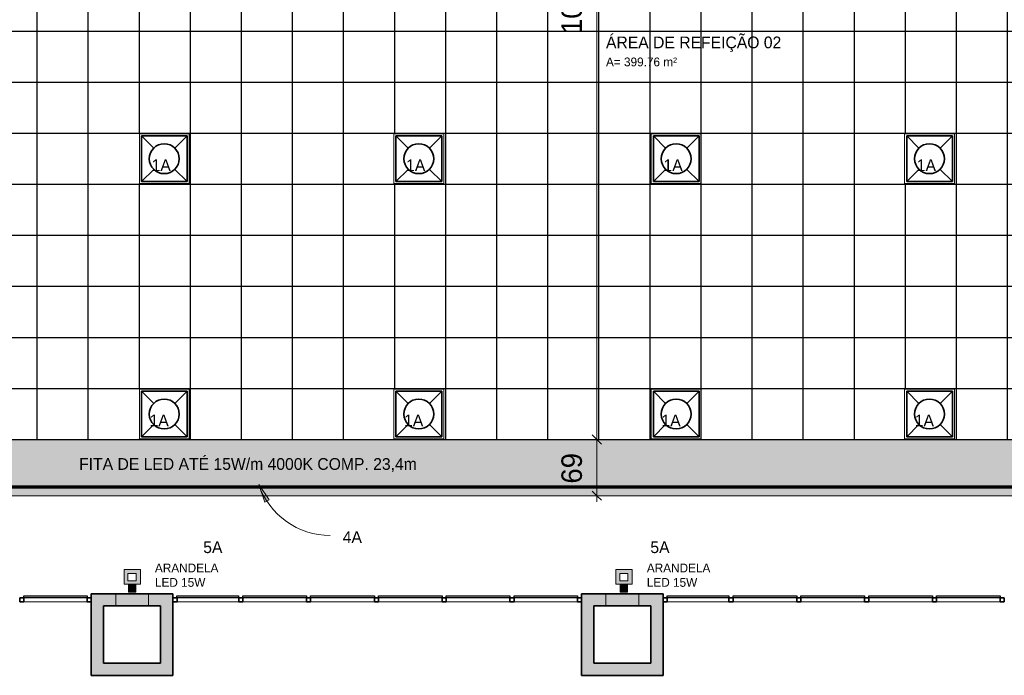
# Model space of a CAD drawing. Header units: metres. Extents: x -31 to 96, y -24 to 31.
# Tile 125 of 155: x 3.55 to 15.6, y -13.51 to -5.49. Entities that reach past the tile are written whole.
import ezdxf

# ---------------------------------------------------------------- set-up
doc = ezdxf.new("R2010")
doc.units = ezdxf.units.M
for name, color, linetype, lineweight in [('A-ANNO-DIMS', 211, 'Continuous', 9), ('A-ANNO-DIMS-75', 211, 'Continuous', 9), ('A-AREA-IDEN', 2, 'Continuous', 9), ('A-CLNG', 13, 'Continuous', 18), ('A-CLNG-PATT', 13, 'Continuous', 18), ('A-DETL', 90, 'Continuous', 18), ('A-DETL-GENF', 92, 'Continuous', 18), ('A-DETL-WIDE', 214, 'Continuous', 70), ('A-GLAZ-CURT', 52, 'Continuous', 18), ('A-GLAZ-CWMG', 51, 'Continuous', 18), ('A-WALL', 113, 'Continuous', 18), ('A-WALL-PATT', 111, 'Continuous', 35), ('E-LITE-EQPM', 33, 'Continuous', 18), ('G-ANNO-TEXT', 231, 'Continuous', 9)]:
    doc.layers.add(name, color=color, linetype=linetype, lineweight=lineweight)
doc.styles.add('Century Gothic', font='GOTHIC.TTF', dxfattribs={"height": 0.143711})
doc.styles.add('Century Gothic_1', font='GOTHIC.TTF', dxfattribs={"height": 0.251495})
doc.styles.add('Century Gothic_3', font='GOTHIC.TTF', dxfattribs={"height": 0.107783})
doc.styles.add('Century Gothic_B', font='txt', dxfattribs={"height": 0.143612})
doc.dimstyles.new('_Cotas_detalhamento_3_5_mm', dxfattribs={"dimscale": 0.3048, "dimtxt": 0.2625, "dimasz": 0.369094, "dimexe": 0.246063, "dimexo": 0.738189, "dimgap": 0.369094, "dimtad": 1, "dimdec": 0, "dimlfac": 100, "dimzin": 0, "dimdsep": 46, "dimtxsty": 'Century Gothic_1', "dimblk1": 'OBLIQUE', "dimblk2": 'OBLIQUE', "dimsah": 1, "dimcen": 0.09, "dimdle": 0.246063, "dimazin": 0, "dimtfac": 1, "dimtdec": 4, "dimtix": 1, "dimtmove": 0, "dimatfit": 3, "dimfxl": 1, "dimtvp": 1, "dimtolj": 1, "dimtzin": 0, "dimarcsym": 2})

# ---------------------------------------------------------------- blocks, each defined once
blk = doc.blocks.new('Montante retangular - 50 x 150 mm-165979-PLANTA DE TETO - LUMINOTÉCNICO')
at = {"layer": 'A-GLAZ-CWMG', "lineweight": 35}
for p, q in [((0, 0.025), (-0.05, 0.025)), ((-0.05, 0.025), (-0.05, -0.025)), ((0, -0.025), (0, 0.025)), ((-0.05, -0.025), (0, -0.025))]:
    blk.add_line(p, q, dxfattribs=at)
blk = doc.blocks.new('Montante retangular - 50 x 150 mm-165977-PLANTA DE TETO - LUMINOTÉCNICO')
at = {"layer": 'A-GLAZ-CWMG', "lineweight": 35}
for p, q in [((0.025, 0.025), (-0.025, 0.025)), ((-0.025, 0.025), (-0.025, -0.025)), ((0.025, -0.025), (0.025, 0.025)), ((-0.025, -0.025), (0.025, -0.025))]:
    blk.add_line(p, q, dxfattribs=at)
blk = doc.blocks.new('Montante retangular - 50 x 150 mm-165959-PLANTA DE TETO - LUMINOTÉCNICO')
at = {"layer": 'A-GLAZ-CWMG'}
blk.add_line((3.598, -12.615), (4.373, -12.615), dxfattribs=at)
blk = doc.blocks.new('Painel do sistema - Envidraçado-165820-PLANTA DE TETO - LUMINOTÉCNICO')
at = {"layer": 'A-GLAZ-CURT', "lineweight": 25}
for p, q in [((-0.3775, 0.0245), (-0.3775, 0.0495)), ((-0.3775, 0.0495), (0.3775, 0.0495)), ((0.3775, 0.0245), (-0.3775, 0.0245)), ((0.3775, 0.0495), (0.3775, 0.0245))]:
    blk.add_line(p, q, dxfattribs=at)
blk = doc.blocks.new('Painel do sistema - Envidraçado-165823-PLANTA DE TETO - LUMINOTÉCNICO')
at = {"layer": 'A-GLAZ-CURT', "lineweight": 25}
for p, q in [((-0.39, 0.0245), (-0.39, 0.0495)), ((-0.39, 0.0495), (0.39, 0.0495)), ((0.39, 0.0245), (-0.39, 0.0245)), ((0.39, 0.0495), (0.39, 0.0245))]:
    blk.add_line(p, q, dxfattribs=at)
blk = doc.blocks.new('Painel do sistema - Envidraçado-165824-PLANTA DE TETO - LUMINOTÉCNICO')
at = {"layer": 'A-GLAZ-CURT', "lineweight": 25}
for p, q in [((-0.3875, 0.0245), (-0.3875, 0.0495)), ((-0.3875, 0.0495), (0.3875, 0.0495)), ((0.3875, 0.0245), (-0.3875, 0.0245)), ((0.3875, 0.0495), (0.3875, 0.0245))]:
    blk.add_line(p, q, dxfattribs=at)
blk = doc.blocks.new('Montante retangular - 50 x 150 mm-165978-PLANTA DE TETO - LUMINOTÉCNICO')
at = {"layer": 'A-GLAZ-CWMG', "lineweight": 35}
for p, q in [((-0.05, 0.025), (0, 0.025)), ((-0.05, -0.025), (-0.05, 0.025)), ((0, 0.025), (0, -0.025)), ((0, -0.025), (-0.05, -0.025))]:
    blk.add_line(p, q, dxfattribs=at)
blk = doc.blocks.new('Montante retangular - 50 x 150 mm-165960-PLANTA DE TETO - LUMINOTÉCNICO')
at = {"layer": 'A-GLAZ-CWMG'}
blk.add_line((-0.527, -12.615), (0.228, -12.615), dxfattribs=at)
blk = doc.blocks.new('Montante retangular - 50 x 150 mm-165958-PLANTA DE TETO - LUMINOTÉCNICO')
at = {"layer": 'A-GLAZ-CWMG'}
blk.add_line((1.108, -12.615), (1.888, -12.615), dxfattribs=at)
blk = doc.blocks.new('Luminária comercial - Parabólica quadrada - 0600x0600 mm_2 Lâmpadas_ - 120V-1152860-PLANTA DE TETO - LUMINOTÉCNICO')
at = {"layer": 'E-LITE-EQPM', "color": 94, "lineweight": 35}
for p, q in [((-0.298, 0.339), (-0.298, -0.22)), ((0.261, 0.339), (-0.298, 0.339)), ((-0.298, 0.339), (-0.148, 0.189)), ((0.261, 0.339), (-0.298, 0.339)), ((-0.298, 0.339), (-0.298, -0.22)), ((0.111, 0.189), (0.261, 0.339)), ((0.261, -0.22), (0.261, 0.339)), ((0.261, -0.22), (0.261, 0.339)), ((-0.148, -0.07), (-0.298, -0.22)), ((0.261, -0.22), (0.111, -0.07)), ((-0.298, -0.22), (0.261, -0.22)), ((-0.298, -0.22), (0.261, -0.22))]:
    blk.add_line(p, q, dxfattribs=at)
for start, end in [(0, 180), (180, 0)]:
    blk.add_arc((-0.019, 0.059), 0.183, start, end, dxfattribs=at)
blk = doc.blocks.new('Luminária comercial - Parabólica quadrada - 0600x0600 mm_2 Lâmpadas_ - 120V-819818-PLANTA DE TETO - LUMINOTÉCNICO')
at = {"layer": 'E-LITE-EQPM', "color": 94, "lineweight": 35}
for p, q in [((-0.298, -0.339), (-0.298, 0.22)), ((-0.298, 0.22), (0.261, 0.22)), ((-0.148, 0.07), (-0.298, 0.22)), ((-0.298, -0.339), (-0.298, 0.22)), ((-0.298, 0.22), (0.261, 0.22)), ((0.261, 0.22), (0.111, 0.07)), ((0.261, 0.22), (0.261, -0.339)), ((0.261, 0.22), (0.261, -0.339)), ((-0.298, -0.339), (-0.148, -0.189)), ((0.111, -0.189), (0.261, -0.339)), ((0.261, -0.339), (-0.298, -0.339)), ((0.261, -0.339), (-0.298, -0.339))]:
    blk.add_line(p, q, dxfattribs=at)
for start, end in [(360, 180), (180, 360)]:
    blk.add_arc((-0.019, -0.059), 0.183, start, end, dxfattribs=at)
blk = doc.blocks.new('DIMBLOCK1-PLANTA DE TETO - LUMINOTÉCNICO')
at = {"layer": 'A-ANNO-DIMS-75', "lineweight": 18}
for p, q in [((10.611, -10.627), (10.555, -10.571)), ((10.611, -10.627), (10.668, -10.683)), ((10.611, -11.315), (10.555, -11.258)), ((10.611, -11.315), (10.668, -11.371))]:
    blk.add_line(p, q, dxfattribs=at)
at = {"layer": 'A-ANNO-DIMS-75'}
for p, q in [((10.757, -10.627), (10.536, -10.627)), ((10.611, -11.39), (10.611, -10.627)), ((10.611, -10.627), (10.757, -10.627)), ((10.757, -11.315), (10.536, -11.315)), ((10.611, -11.315), (10.757, -11.315))]:
    blk.add_line(p, q, dxfattribs=at)
at = {"layer": 'A-ANNO-DIMS-75', "color": 0, "insert": (10.177, -11.167), "char_height": 0.2515, "width": 0.47, "attachment_point": 1, "rotation": 90, "line_spacing_factor": 0.984117, "style": 'Century Gothic_1'}
blk.add_mtext('69', dxfattribs=at)
blk = doc.blocks.new('_Oblique')
at = {"color": 0, "linetype": 'ByBlock', "lineweight": -2}
blk.add_line((-0.5, -0.5), (0.5, 0.5), dxfattribs=at)
blk = doc.blocks.new('DIMBLOCK2-PLANTA DE TETO - LUMINOTÉCNICO')
at = {"layer": 'A-ANNO-DIMS-75', "lineweight": 18}
for p, q in [((10.611, 0.085), (10.555, 0.142)), ((10.611, 0.085), (10.668, 0.029)), ((10.611, -10.627), (10.555, -10.571)), ((10.611, -10.627), (10.668, -10.683))]:
    blk.add_line(p, q, dxfattribs=at)
at = {"layer": 'A-ANNO-DIMS-75'}
for p, q in [((10.757, 0.085), (10.536, 0.085)), ((10.611, -10.627), (10.611, 0.085)), ((10.611, 0.085), (10.757, 0.085)), ((10.757, -10.627), (10.536, -10.627)), ((10.611, -10.627), (10.757, -10.627))]:
    blk.add_line(p, q, dxfattribs=at)
at = {"layer": 'A-ANNO-DIMS-75', "color": 0, "insert": (10.177, -5.662), "char_height": 0.2515, "width": 0.94, "attachment_point": 1, "rotation": 90, "line_spacing_factor": 0.984117, "style": 'Century Gothic_1'}
blk.add_mtext('1071', dxfattribs=at)

msp = doc.modelspace()

# ---------------------------------------------------------------- hatches: boundary and pattern name
at = {"layer": 'A-CLNG-PATT'}
h = msp.add_hatch(color=256, dxfattribs=at)
h.paths.add_polyline_path([(-6.64, -12.475), (-3.337, -12.475), (-3.337, -9.515), (-8.797, -9.515), (-8.797, -12.475)], flags=0)
h.paths.add_polyline_path([(-8.563, -12.249), (-8.563, -9.749), (-3.563, -9.749), (-3.563, -12.249), (-6.64, -12.249)], flags=0)
h.paths.add_polyline_path([(3.895, -11.315), (22.713, -11.315), (22.713, 0.085), (-1.743, 0.085), (-2.875, 1.126), (-3.661, 0.272), (-3.661, -2.008), (-4.916, -3.394), (-6.472, -1.984), (-9.883, -5.751), (-9.883, -9.315), (-8.797, -9.315), (-8.797, -9.365), (-3.187, -9.365), (-3.187, -11.315), (0.383, -11.315)], flags=0)
h.paths.add_polyline_path([(3.895, -10.627), (-2.487, -10.627), (-2.487, -8.765), (-6.863, -8.765), (-6.863, -3.748), (-2.484, -3.748), (-2.484, -0.627), (21.883, -0.627), (21.883, -10.627), (10.919, -10.627)], flags=0)
h.paths.add_polyline_path([(-7.084, -8.376), (-7.234, -8.376), (-7.234, -8.216), (-7.074, -8.216), (-7.074, -8.376), (-7.079, -8.376)], flags=0)
h.paths.add_polyline_path([(-9.413, -8.356), (-9.479, -8.356), (-9.479, -8.196), (-9.319, -8.196), (-9.319, -8.356), (-9.382, -8.356)], flags=0)
h.paths.add_polyline_path([(-7.141, -6.573), (-7.234, -6.573), (-7.234, -6.413), (-7.074, -6.413), (-7.074, -6.573), (-7.141, -6.573)], flags=0)
h.paths.add_polyline_path([(-9.386, -6.553), (-9.479, -6.553), (-9.479, -6.393), (-9.319, -6.393), (-9.319, -6.553), (-9.386, -6.553)], flags=0)
h.paths.add_polyline_path([(-8.961, -5.443), (-9.075, -5.329), (-8.961, -5.216), (-8.848, -5.329), (-8.961, -5.442)], flags=0)
h.paths.add_polyline_path([(-8.156, -4.553), (-8.269, -4.44), (-8.156, -4.327), (-8.043, -4.44), (-8.149, -4.546)], flags=0)
h.paths.add_polyline_path([(-7.35, -3.663), (-7.464, -3.55), (-7.35, -3.437), (-7.237, -3.55), (-7.343, -3.656)], flags=0)
h.paths.add_polyline_path([(-5.656, -3.579), (-5.769, -3.466), (-5.656, -3.353), (-5.543, -3.466), (-5.642, -3.566)], flags=0)
h.paths.add_polyline_path([(-4.424, -3.486), (-4.537, -3.373), (-4.424, -3.26), (-4.311, -3.373), (-4.417, -3.479)], flags=0)
h.paths.add_polyline_path([(-6.545, -2.774), (-6.658, -2.661), (-6.545, -2.547), (-6.432, -2.661), (-6.538, -2.767)], flags=0)
h.paths.add_polyline_path([(-3.619, -2.596), (-3.732, -2.483), (-3.619, -2.37), (-3.506, -2.483), (-3.612, -2.589)], flags=0)
h.paths.add_polyline_path([(-3.844, 0.395), (-2.223, 2.157), (-2.231, 2.164), (-2.13, 2.275), (-1.489, 1.685), (-1.297, 1.685), (-1.297, 5.185), (-1.677, 5.185), (-1.677, 5.285), (-4.477, 5.285), (-4.477, 5.115), (-5.077, 5.115), (-5.077, 4.875), (-4.851, 4.649), (-6.381, 2.931), (-3.955, 0.505), (-3.861, 0.505), (-3.861, 0.411)], flags=0)
h.paths.add_polyline_path([(-3.979, 0.803), (-4.095, 0.913), (-3.985, 1.029), (-3.869, 0.919), (-3.975, 0.807)], flags=0)
h.paths.add_polyline_path([(-4.613, 1.437), (-4.729, 1.548), (-4.619, 1.663), (-4.503, 1.553), (-4.604, 1.447)], flags=0)
h.paths.add_polyline_path([(-5.249, 2.074), (-5.365, 2.184), (-5.255, 2.3), (-5.14, 2.19), (-5.238, 2.085)], flags=0)
h.paths.add_polyline_path([(-3.857, 2.579), (-4.289, 3.01), (-3.857, 3.441), (-3.426, 3.01), (-3.575, 2.861)], flags=0)
h.paths.add_polyline_path([(-5.886, 2.71), (-6.002, 2.82), (-5.892, 2.936), (-5.776, 2.826), (-5.877, 2.719)], flags=0)
h.paths.add_polyline_path([(-1.756, 2.755), (-1.827, 2.755), (-1.827, 2.915), (-1.667, 2.915), (-1.668, 2.755), (-1.727, 2.755)], flags=0)
h.paths.add_polyline_path([(-1.695, 3.755), (-1.827, 3.755), (-1.827, 3.915), (-1.667, 3.915), (-1.667, 3.755), (-1.685, 3.755)], flags=0)
h.paths.add_polyline_path([(-1.721, 4.755), (-1.827, 4.755), (-1.827, 4.915), (-1.667, 4.915), (-1.667, 4.755), (-1.711, 4.755)], flags=0)
h.paths.add_polyline_path([(-2.667, 4.755), (-2.827, 4.755), (-2.827, 4.915), (-2.667, 4.915), (-2.667, 4.765)], flags=0)
h.paths.add_polyline_path([(-3.817, 4.755), (-3.827, 4.755), (-3.827, 4.915), (-3.667, 4.915), (-3.667, 4.755), (-3.797, 4.755)], flags=0)
at = {"layer": 'A-CLNG-PATT', "lineweight": 25}
h = msp.add_hatch(dxfattribs=at)
h.set_pattern_fill('FP_2', color=256, style=0, pattern_type=2)
h.set_pattern_definition([(180, (12.512, -5.627), (8e-17, 0.625), []), (90, (12.512, -5.627), (0.625, -4e-17), [])])
h.paths.add_polyline_path([(8.737, -10.627), (21.883, -10.627), (21.883, -0.627), (-2.484, -0.627), (-2.484, -3.753), (-6.863, -3.753), (-6.863, -8.765), (-2.487, -8.765), (-2.487, -10.627), (-2.483, -10.627), (-2.483, -10.018), (-1.874, -10.018), (-1.874, -10.627), (8.704, -10.627)], flags=0)
h.paths.add_polyline_path([(1.262, -10.619), (1.262, -10.01), (1.871, -10.01), (1.871, -10.619), (1.55, -10.619)], flags=0)
h.paths.add_polyline_path([(5.012, -10.619), (5.012, -10.01), (5.622, -10.01), (5.622, -10.619)], flags=0)
h.paths.add_polyline_path([(17.942, -10.619), (17.515, -10.619), (17.515, -10.01), (18.125, -10.01), (18.125, -10.619), (18.122, -10.619)], flags=0)
h.paths.add_polyline_path([(14.987, -10.619), (14.377, -10.619), (14.377, -10.01), (14.987, -10.01)], flags=0)
h.paths.add_polyline_path([(20.652, -10.619), (20.64, -10.619), (20.64, -10.01), (21.25, -10.01), (21.25, -10.619)], flags=0)
h.paths.add_polyline_path([(8.737, -10.619), (8.127, -10.619), (8.127, -10.01), (8.737, -10.01)], flags=0)
h.paths.add_polyline_path([(11.277, -10.619), (11.277, -10.01), (11.887, -10.01), (11.887, -10.619)], flags=0)
h.paths.add_polyline_path([(-5.859, -8.384), (-5.989, -8.384), (-5.989, -8.224), (-5.829, -8.224), (-5.829, -8.384), (-5.839, -8.384)], flags=0)
h.paths.add_polyline_path([(-4.709, -8.384), (-4.739, -8.384), (-4.739, -8.224), (-4.579, -8.224), (-4.579, -8.384), (-4.609, -8.384)], flags=0)
h.paths.add_polyline_path([(-3.346, -8.384), (-3.489, -8.384), (-3.489, -8.224), (-3.329, -8.224), (-3.33, -8.384), (-3.339, -8.384)], flags=0)
h.paths.add_polyline_path([(2.832, -8.384), (2.757, -8.384), (2.757, -8.224), (2.917, -8.224), (2.917, -8.384), (2.887, -8.384)], flags=0)
h.paths.add_polyline_path([(-0.944, -8.384), (-0.993, -8.384), (-0.993, -8.224), (-0.833, -8.224), (-0.833, -8.384), (-0.93, -8.384)], flags=0)
h.paths.add_polyline_path([(1.567, -8.384), (1.507, -8.384), (1.507, -8.224), (1.667, -8.224), (1.667, -8.384), (1.581, -8.384)], flags=0)
h.paths.add_polyline_path([(0.373, -8.384), (0.257, -8.384), (0.257, -8.224), (0.417, -8.224), (0.417, -8.384), (0.381, -8.384)], flags=0)
h.paths.add_polyline_path([(2.136, -7.894), (2.058, -7.888), (1.981, -7.87), (1.909, -7.84), (1.841, -7.798), (1.782, -7.747), (1.731, -7.688), (1.69, -7.621), (1.66, -7.549), (1.645, -7.487), (1.274, -7.487), (1.258, -7.552), (1.229, -7.621), (1.188, -7.688), (1.137, -7.748), (1.077, -7.799), (1.011, -7.84), (0.938, -7.87), (0.859, -7.889), (0.784, -7.894), (0.705, -7.888), (0.629, -7.87), (0.557, -7.84), (0.489, -7.798), (0.429, -7.747), (0.379, -7.688), (0.337, -7.618), (0.308, -7.549), (0.29, -7.473), (0.284, -7.394), (0.29, -7.316), (0.309, -7.236), (0.338, -7.167), (0.379, -7.101), (0.43, -7.041), (0.49, -6.99), (0.557, -6.949), (0.629, -6.919), (0.708, -6.9), (0.784, -6.894), (0.862, -6.901), (0.938, -6.919), (1.011, -6.949), (1.078, -6.991), (1.138, -7.042), (1.189, -7.102), (1.217, -7.148), (1.217, -6.877), (1.827, -6.877), (1.827, -7.003), (1.842, -6.99), (1.909, -6.949), (1.981, -6.919), (2.061, -6.9), (2.139, -6.895), (2.214, -6.901), (2.29, -6.919), (2.363, -6.949), (2.431, -6.991), (2.49, -7.042), (2.541, -7.102), (2.581, -7.167), (2.611, -7.24), (2.63, -7.319), (2.636, -7.394), (2.63, -7.473), (2.61, -7.552), (2.581, -7.621), (2.54, -7.688), (2.489, -7.748), (2.43, -7.799), (2.359, -7.842), (2.29, -7.87), (2.211, -7.889), (2.139, -7.894)], flags=0)
h.paths.add_polyline_path([(-0.569, -7.894), (-0.647, -7.888), (-0.724, -7.87), (-0.796, -7.84), (-0.864, -7.798), (-0.923, -7.747), (-0.974, -7.688), (-1.015, -7.621), (-1.045, -7.549), (-1.063, -7.473), (-1.069, -7.394), (-1.063, -7.316), (-1.043, -7.236), (-1.015, -7.167), (-0.974, -7.101), (-0.923, -7.041), (-0.863, -6.99), (-0.796, -6.949), (-0.724, -6.919), (-0.642, -6.9), (-0.569, -6.894), (-0.491, -6.901), (-0.415, -6.919), (-0.342, -6.949), (-0.275, -6.99), (-0.215, -7.042), (-0.164, -7.102), (-0.124, -7.167), (-0.094, -7.24), (-0.075, -7.316), (-0.069, -7.394), (-0.075, -7.473), (-0.095, -7.552), (-0.124, -7.621), (-0.165, -7.688), (-0.216, -7.748), (-0.275, -7.799), (-0.342, -7.84), (-0.415, -7.87), (-0.495, -7.889), (-0.554, -7.893)], flags=0)
h.paths.add_polyline_path([(-3.421, -7.894), (-3.499, -7.888), (-3.575, -7.87), (-3.648, -7.84), (-3.715, -7.798), (-3.775, -7.747), (-3.825, -7.688), (-3.866, -7.621), (-3.896, -7.549), (-3.914, -7.473), (-3.921, -7.394), (-3.914, -7.316), (-3.895, -7.236), (-3.866, -7.167), (-3.825, -7.101), (-3.774, -7.041), (-3.715, -6.99), (-3.648, -6.949), (-3.575, -6.919), (-3.496, -6.9), (-3.42, -6.895), (-3.342, -6.901), (-3.266, -6.919), (-3.194, -6.949), (-3.127, -6.99), (-3.066, -7.042), (-3.015, -7.102), (-2.975, -7.167), (-2.945, -7.24), (-2.927, -7.316), (-2.921, -7.394), (-2.927, -7.473), (-2.947, -7.552), (-2.975, -7.621), (-3.016, -7.688), (-3.067, -7.748), (-3.129, -7.8), (-3.194, -7.84), (-3.266, -7.87), (-3.346, -7.889), (-3.412, -7.894)], flags=0)
h.paths.add_polyline_path([(-4.773, -7.894), (-4.851, -7.888), (-4.927, -7.87), (-5, -7.84), (-5.068, -7.798), (-5.127, -7.747), (-5.177, -7.688), (-5.218, -7.621), (-5.248, -7.549), (-5.267, -7.473), (-5.273, -7.394), (-5.267, -7.316), (-5.247, -7.236), (-5.218, -7.167), (-5.177, -7.101), (-5.126, -7.041), (-5.067, -6.99), (-5, -6.949), (-4.927, -6.919), (-4.848, -6.9), (-4.773, -6.894), (-4.695, -6.901), (-4.618, -6.919), (-4.546, -6.949), (-4.478, -6.991), (-4.419, -7.042), (-4.368, -7.102), (-4.327, -7.167), (-4.297, -7.24), (-4.279, -7.319), (-4.273, -7.394), (-4.279, -7.473), (-4.299, -7.552), (-4.327, -7.621), (-4.368, -7.688), (-4.419, -7.748), (-4.479, -7.799), (-4.546, -7.84), (-4.618, -7.87), (-4.698, -7.889), (-4.758, -7.893)], flags=0)
h.paths.add_polyline_path([(-6.121, -7.894), (-6.201, -7.888), (-6.275, -7.87), (-6.348, -7.84), (-6.415, -7.798), (-6.475, -7.747), (-6.525, -7.688), (-6.566, -7.621), (-6.596, -7.549), (-6.614, -7.473), (-6.621, -7.394), (-6.614, -7.316), (-6.595, -7.236), (-6.566, -7.167), (-6.525, -7.101), (-6.474, -7.041), (-6.415, -6.99), (-6.348, -6.949), (-6.275, -6.919), (-6.196, -6.9), (-6.117, -6.895), (-6.042, -6.901), (-5.966, -6.919), (-5.893, -6.95), (-5.826, -6.991), (-5.766, -7.042), (-5.715, -7.102), (-5.675, -7.167), (-5.645, -7.24), (-5.627, -7.319), (-5.621, -7.394), (-5.627, -7.473), (-5.647, -7.552), (-5.675, -7.621), (-5.716, -7.688), (-5.767, -7.748), (-5.827, -7.799), (-5.899, -7.842), (-5.966, -7.87), (-6.046, -7.889), (-6.106, -7.893)], flags=0)
h.paths.add_polyline_path([(-2.251, -7.494), (-2.513, -7.494), (-2.513, -6.885), (-1.903, -6.885), (-1.903, -7.494)], flags=0)
h.paths.add_polyline_path([(5.012, -7.494), (5.012, -6.885), (5.622, -6.885), (5.622, -7.494)], flags=0)
h.paths.add_polyline_path([(11.887, -7.494), (11.277, -7.494), (11.277, -6.885), (11.887, -6.885)], flags=0)
h.paths.add_polyline_path([(14.377, -7.494), (14.377, -6.885), (14.987, -6.885), (14.987, -7.494)], flags=0)
h.paths.add_polyline_path([(8.737, -7.494), (8.127, -7.494), (8.127, -6.885), (8.737, -6.885)], flags=0)
h.paths.add_polyline_path([(21.262, -7.487), (20.652, -7.487), (20.652, -6.878), (21.262, -6.878)], flags=0)
h.paths.add_polyline_path([(17.527, -7.487), (17.527, -6.878), (18.137, -6.878), (18.137, -7.487), (17.942, -7.487)], flags=0)
h.paths.add_polyline_path([(-5.964, -6.584), (-5.989, -6.584), (-5.989, -6.424), (-5.829, -6.424), (-5.829, -6.584), (-5.961, -6.584)], flags=0)
h.paths.add_polyline_path([(-4.685, -6.584), (-4.739, -6.584), (-4.739, -6.424), (-4.579, -6.424), (-4.579, -6.584), (-4.685, -6.584)], flags=0)
h.paths.add_polyline_path([(-3.372, -6.584), (-3.489, -6.584), (-3.489, -6.424), (-3.329, -6.424), (-3.329, -6.584), (-3.368, -6.584)], flags=0)
h.paths.add_polyline_path([(2.917, -6.584), (2.757, -6.584), (2.757, -6.424), (2.917, -6.425), (2.917, -6.574)], flags=0)
h.paths.add_polyline_path([(-0.927, -6.584), (-0.993, -6.584), (-0.993, -6.424), (-0.833, -6.424), (-0.833, -6.584), (-0.913, -6.584)], flags=0)
h.paths.add_polyline_path([(1.635, -6.584), (1.507, -6.584), (1.507, -6.424), (1.667, -6.424), (1.667, -6.584), (1.637, -6.584)], flags=0)
h.paths.add_polyline_path([(0.311, -6.584), (0.257, -6.584), (0.257, -6.424), (0.417, -6.424), (0.417, -6.584), (0.323, -6.584)], flags=0)
h.paths.add_polyline_path([(-0.806, -4.865), (-1.286, -4.865), (-1.286, -4.385), (-0.806, -4.385), (-0.806, -4.593), (-0.732, -4.593), (-0.732, -4.54), (-0.552, -4.54), (-0.552, -4.74), (-0.732, -4.74), (-0.732, -4.683), (-0.806, -4.683), (-0.806, -4.77)], flags=0)
h.paths.add_polyline_path([(-1.423, -4.724), (-1.603, -4.724), (-1.603, -4.524), (-1.423, -4.524), (-1.423, -4.577), (-1.326, -4.577), (-1.326, -4.667), (-1.423, -4.667), (-1.423, -4.67)], flags=0)
h.paths.add_polyline_path([(-0.602, -4.687), (-0.602, -4.587), (-0.692, -4.587), (-0.692, -4.687), (-0.605, -4.687)], flags=0)
h.paths.add_polyline_path([(-1.464, -4.67), (-1.464, -4.57), (-1.554, -4.57), (-1.554, -4.67), (-1.551, -4.67)], flags=0)
h.paths.add_polyline_path([(-2.483, -4.377), (-2.483, -3.768), (-1.873, -3.768), (-1.873, -4.377), (-1.903, -4.377)], flags=0)
h.paths.add_polyline_path([(1.247, -4.369), (1.237, -4.369), (1.237, -3.76), (1.846, -3.76), (1.846, -4.369), (1.561, -4.369)], flags=0)
h.paths.add_polyline_path([(5.012, -4.369), (5.012, -3.76), (5.622, -3.76), (5.622, -4.369), (5.022, -4.369)], flags=0)
h.paths.add_polyline_path([(20.652, -4.369), (20.64, -4.369), (20.64, -3.76), (21.25, -3.76), (21.25, -4.369)], flags=0)
h.paths.add_polyline_path([(17.942, -4.369), (17.515, -4.369), (17.515, -3.76), (18.125, -3.76), (18.125, -4.369)], flags=0)
h.paths.add_polyline_path([(8.127, -4.369), (8.127, -3.76), (8.737, -3.76), (8.737, -4.369)], flags=0)
h.paths.add_polyline_path([(11.887, -4.369), (11.277, -4.369), (11.277, -3.76), (11.887, -3.76)], flags=0)
h.paths.add_polyline_path([(14.377, -4.369), (14.377, -3.76), (14.987, -3.76), (14.987, -4.369)], flags=0)
h.paths.add_polyline_path([(-2.483, -1.252), (-2.483, -0.643), (-1.873, -0.643), (-1.873, -1.252)], flags=0)
h.paths.add_polyline_path([(1.856, -1.244), (1.247, -1.244), (1.247, -0.635), (1.856, -0.635)], flags=0)
h.paths.add_polyline_path([(18.135, -1.244), (17.525, -1.244), (17.525, -0.635), (18.135, -0.635)], flags=0)
h.paths.add_polyline_path([(21.25, -1.244), (20.65, -1.244), (20.65, -0.635), (21.26, -0.635), (21.26, -1.244)], flags=0)
h.paths.add_polyline_path([(5.622, -1.244), (5.022, -1.244), (5.022, -0.635), (5.632, -0.635), (5.632, -1.244)], flags=0)
h.paths.add_polyline_path([(8.737, -1.244), (8.137, -1.244), (8.137, -0.635), (8.747, -0.635), (8.747, -1.244)], flags=0)
h.paths.add_polyline_path([(11.897, -1.244), (11.287, -1.244), (11.287, -0.635), (11.897, -0.635)], flags=0)
h.paths.add_polyline_path([(14.987, -1.244), (14.387, -1.244), (14.387, -0.635), (14.997, -0.635), (14.997, -1.244)], flags=0)
at = {"layer": 'A-DETL-GENF'}
h = msp.add_hatch(color=1, dxfattribs=at)
h.paths.add_polyline_path([(4.878, -12.398), (5.025, -12.398), (5.025, -12.218), (4.825, -12.218), (4.825, -12.398), (4.872, -12.398)], flags=0)
h.paths.add_polyline_path([(4.972, -12.357), (4.872, -12.357), (4.872, -12.267), (4.972, -12.267)], flags=0)
h = msp.add_hatch(color=1, dxfattribs=at)
h.paths.add_polyline_path([(10.919, -12.398), (11.045, -12.398), (11.045, -12.218), (10.845, -12.218), (10.845, -12.398), (10.898, -12.398)], flags=0)
h.paths.add_polyline_path([(10.992, -12.357), (10.892, -12.357), (10.892, -12.267), (10.992, -12.267)], flags=0)
for points in [[(4.878, -12.495), (4.968, -12.495), (4.968, -12.398), (4.878, -12.398), (4.878, -12.402)], [(10.919, -12.495), (10.988, -12.495), (10.988, -12.398), (10.898, -12.398), (10.898, -12.495)]]:
    msp.add_hatch(color=1, dxfattribs=at).paths.add_polyline_path(points, flags=0)
at = {"layer": 'A-WALL-PATT', "lineweight": 18}
for points in [[(4.423, -12.665), (4.723, -12.665), (4.723, -12.515), (4.423, -12.515)], [(5.123, -12.665), (5.123, -12.515), (4.723, -12.515), (4.723, -12.665)], [(5.273, -12.665), (5.423, -12.665), (5.423, -12.515), (5.123, -12.515), (5.123, -12.665)], [(10.573, -12.665), (10.723, -12.665), (10.723, -12.515), (10.423, -12.515), (10.423, -12.665)], [(11.123, -12.665), (11.123, -12.515), (10.723, -12.515), (10.723, -12.665), (10.919, -12.665)], [(11.123, -12.665), (11.423, -12.665), (11.423, -12.515), (11.123, -12.515)], [(4.573, -13.515), (4.573, -12.665), (4.423, -12.665), (4.423, -13.515)], [(5.423, -13.365), (5.423, -12.665), (5.273, -12.665), (5.273, -13.365)], [(10.423, -13.515), (10.573, -13.515), (10.573, -12.665), (10.423, -12.665)], [(11.423, -13.365), (11.423, -12.665), (11.273, -12.665), (11.273, -13.365)], [(5.423, -13.515), (5.423, -13.365), (4.573, -13.365), (4.573, -13.515)], [(11.423, -13.515), (11.423, -13.365), (10.573, -13.365), (10.573, -13.515), (10.919, -13.515)]]:
    msp.add_hatch(color=256, dxfattribs=at).paths.add_polyline_path(points, flags=0)
at = {"layer": 'G-ANNO-TEXT'}
msp.add_hatch(color=130, dxfattribs=at).paths.add_polyline_path([(6.474, -11.178), (6.546, -11.393), (6.599, -11.367)], flags=0)

# ---------------------------------------------------------------- linework, layer by layer
at = {"layer": 'A-CLNG'}
for p, q in [((5.622, -6.885), (5.012, -6.885)), ((5.012, -6.885), (5.012, -7.494)), ((5.622, -7.494), (5.622, -6.885)), ((8.737, -6.885), (8.127, -6.885)), ((8.127, -6.885), (8.127, -7.494)), ((8.737, -7.494), (8.737, -6.885)), ((11.887, -6.885), (11.277, -6.885)), ((11.277, -6.885), (11.277, -7.494)), ((11.887, -7.494), (11.887, -6.885)), ((14.987, -6.885), (14.377, -6.885)), ((14.377, -6.885), (14.377, -7.494)), ((14.987, -7.494), (14.987, -6.885)), ((5.012, -7.494), (5.622, -7.494)), ((8.127, -7.494), (8.737, -7.494)), ((11.277, -7.494), (11.887, -7.494)), ((14.377, -7.494), (14.987, -7.494)), ((5.622, -10.01), (5.012, -10.01)), ((5.012, -10.01), (5.012, -10.619)), ((5.622, -10.619), (5.622, -10.01)), ((8.737, -10.01), (8.127, -10.01)), ((8.127, -10.01), (8.127, -10.619)), ((8.737, -10.619), (8.737, -10.01)), ((11.887, -10.01), (11.277, -10.01)), ((11.277, -10.01), (11.277, -10.619)), ((11.887, -10.619), (11.887, -10.01)), ((14.987, -10.01), (14.377, -10.01)), ((14.377, -10.01), (14.377, -10.619)), ((14.987, -10.619), (14.987, -10.01)), ((21.883, -10.627), (-2.487, -10.627)), ((5.012, -10.619), (5.622, -10.619)), ((8.127, -10.619), (8.737, -10.619)), ((11.277, -10.619), (11.887, -10.619)), ((14.377, -10.619), (14.987, -10.619)), ((22.713, -11.315), (-3.187, -11.315))]:
    msp.add_line(p, q, dxfattribs=at)
at = {"layer": 'A-DETL'}
for p, q in [((5.025, -12.218), (4.825, -12.218)), ((4.825, -12.218), (4.825, -12.398)), ((4.872, -12.357), (4.872, -12.267)), ((4.872, -12.267), (4.972, -12.267)), ((4.972, -12.267), (4.972, -12.357)), ((5.025, -12.398), (5.025, -12.218)), ((11.045, -12.218), (10.845, -12.218)), ((10.845, -12.218), (10.845, -12.398)), ((10.892, -12.357), (10.892, -12.267)), ((10.892, -12.267), (10.992, -12.267)), ((10.992, -12.267), (10.992, -12.357)), ((11.045, -12.398), (11.045, -12.218)), ((4.825, -12.398), (5.025, -12.398)), ((4.972, -12.357), (4.872, -12.357)), ((4.878, -12.398), (4.878, -12.495)), ((4.968, -12.495), (4.968, -12.398)), ((10.845, -12.398), (11.045, -12.398)), ((10.992, -12.357), (10.892, -12.357)), ((10.898, -12.398), (10.898, -12.495)), ((10.988, -12.495), (10.988, -12.398)), ((4.878, -12.495), (4.968, -12.495)), ((10.898, -12.495), (10.988, -12.495))]:
    msp.add_line(p, q, dxfattribs=at)
at = {"layer": 'A-DETL-WIDE', "color": 104}
msp.add_line((-3.187, -11.205), (22.713, -11.205), dxfattribs=at)
at = {"layer": 'A-WALL', "lineweight": 35}
for p, q in [((4.423, -13.515), (4.423, -12.515)), ((4.423, -12.515), (5.423, -12.515)), ((5.423, -12.515), (5.423, -13.515)), ((10.423, -13.515), (10.423, -12.515)), ((10.423, -12.515), (11.423, -12.515)), ((11.423, -12.515), (11.423, -13.515)), ((4.573, -12.665), (4.573, -13.365)), ((5.273, -12.665), (4.573, -12.665)), ((5.273, -13.365), (5.273, -12.665)), ((10.573, -12.665), (10.573, -13.365)), ((11.273, -12.665), (10.573, -12.665)), ((11.273, -13.365), (11.273, -12.665)), ((4.573, -13.365), (5.273, -13.365)), ((10.573, -13.365), (11.273, -13.365)), ((5.423, -13.515), (4.423, -13.515)), ((11.423, -13.515), (10.423, -13.515))]:
    msp.add_line(p, q, dxfattribs=at)
at = {"layer": 'A-WALL'}
for p, q in [((4.723, -12.515), (4.723, -12.665)), ((5.123, -12.665), (5.123, -12.515)), ((10.723, -12.515), (10.723, -12.665)), ((11.123, -12.665), (11.123, -12.515))]:
    msp.add_line(p, q, dxfattribs=at)
at = {"layer": 'G-ANNO-TEXT', "color": 130}
for p, q in [((6.474, -11.178), (6.546, -11.393)), ((6.599, -11.367), (6.474, -11.178)), ((6.546, -11.393), (6.599, -11.367))]:
    msp.add_line(p, q, dxfattribs=at)
msp.add_arc((7.349, -10.878), 0.925, 198.8914, 270, dxfattribs=at)

# ---------------------------------------------------------------- block references
at = {"layer": 'A-GLAZ-CURT'}
for name, p in [('Painel do sistema - Envidraçado-165824-PLANTA DE TETO - LUMINOTÉCNICO', (3.985, -12.59)), ('Painel do sistema - Envidraçado-165820-PLANTA DE TETO - LUMINOTÉCNICO', (5.85, -12.59)), ('Painel do sistema - Envidraçado-165823-PLANTA DE TETO - LUMINOTÉCNICO', (6.668, -12.59)), ('Painel do sistema - Envidraçado-165823-PLANTA DE TETO - LUMINOTÉCNICO', (7.498, -12.59)), ('Painel do sistema - Envidraçado-165823-PLANTA DE TETO - LUMINOTÉCNICO', (8.328, -12.59)), ('Painel do sistema - Envidraçado-165823-PLANTA DE TETO - LUMINOTÉCNICO', (9.158, -12.59)), ('Painel do sistema - Envidraçado-165824-PLANTA DE TETO - LUMINOTÉCNICO', (9.985, -12.59)), ('Painel do sistema - Envidraçado-165820-PLANTA DE TETO - LUMINOTÉCNICO', (11.85, -12.59)), ('Painel do sistema - Envidraçado-165823-PLANTA DE TETO - LUMINOTÉCNICO', (12.668, -12.59)), ('Painel do sistema - Envidraçado-165823-PLANTA DE TETO - LUMINOTÉCNICO', (13.498, -12.59)), ('Painel do sistema - Envidraçado-165823-PLANTA DE TETO - LUMINOTÉCNICO', (14.328, -12.59)), ('Painel do sistema - Envidraçado-165823-PLANTA DE TETO - LUMINOTÉCNICO', (15.158, -12.59))]:
    msp.add_blockref(name, p, dxfattribs=at)
at = {"layer": 'A-GLAZ-CWMG', "extrusion": (0, 0, -1), "rotation": 180}
for name, p in [('Montante retangular - 50 x 150 mm-165977-PLANTA DE TETO - LUMINOTÉCNICO', (-3.573, -12.59)), ('Montante retangular - 50 x 150 mm-165979-PLANTA DE TETO - LUMINOTÉCNICO', (-4.423, -12.59)), ('Montante retangular - 50 x 150 mm-165977-PLANTA DE TETO - LUMINOTÉCNICO', (-6.253, -12.59)), ('Montante retangular - 50 x 150 mm-165977-PLANTA DE TETO - LUMINOTÉCNICO', (-7.083, -12.59)), ('Montante retangular - 50 x 150 mm-165977-PLANTA DE TETO - LUMINOTÉCNICO', (-7.913, -12.59)), ('Montante retangular - 50 x 150 mm-165977-PLANTA DE TETO - LUMINOTÉCNICO', (-8.743, -12.59)), ('Montante retangular - 50 x 150 mm-165977-PLANTA DE TETO - LUMINOTÉCNICO', (-9.573, -12.59)), ('Montante retangular - 50 x 150 mm-165979-PLANTA DE TETO - LUMINOTÉCNICO', (-10.423, -12.59)), ('Montante retangular - 50 x 150 mm-165977-PLANTA DE TETO - LUMINOTÉCNICO', (-12.253, -12.59)), ('Montante retangular - 50 x 150 mm-165977-PLANTA DE TETO - LUMINOTÉCNICO', (-13.083, -12.59)), ('Montante retangular - 50 x 150 mm-165977-PLANTA DE TETO - LUMINOTÉCNICO', (-13.913, -12.59)), ('Montante retangular - 50 x 150 mm-165977-PLANTA DE TETO - LUMINOTÉCNICO', (-14.743, -12.59)), ('Montante retangular - 50 x 150 mm-165977-PLANTA DE TETO - LUMINOTÉCNICO', (-15.573, -12.59))]:
    msp.add_blockref(name, p, dxfattribs=at)
at = {"layer": 'A-GLAZ-CWMG'}
for name, p in [('Montante retangular - 50 x 150 mm-165959-PLANTA DE TETO - LUMINOTÉCNICO', (0, 0)), ('Montante retangular - 50 x 150 mm-165960-PLANTA DE TETO - LUMINOTÉCNICO', (6, 0)), ('Montante retangular - 50 x 150 mm-165958-PLANTA DE TETO - LUMINOTÉCNICO', (5.17, 0)), ('Montante retangular - 50 x 150 mm-165958-PLANTA DE TETO - LUMINOTÉCNICO', (6, 0)), ('Montante retangular - 50 x 150 mm-165958-PLANTA DE TETO - LUMINOTÉCNICO', (6.83, 0)), ('Montante retangular - 50 x 150 mm-165958-PLANTA DE TETO - LUMINOTÉCNICO', (7.66, 0)), ('Montante retangular - 50 x 150 mm-165959-PLANTA DE TETO - LUMINOTÉCNICO', (6, 0)), ('Montante retangular - 50 x 150 mm-165960-PLANTA DE TETO - LUMINOTÉCNICO', (12, 0)), ('Montante retangular - 50 x 150 mm-165958-PLANTA DE TETO - LUMINOTÉCNICO', (11.17, 0)), ('Montante retangular - 50 x 150 mm-165958-PLANTA DE TETO - LUMINOTÉCNICO', (12, 0)), ('Montante retangular - 50 x 150 mm-165958-PLANTA DE TETO - LUMINOTÉCNICO', (12.83, 0)), ('Montante retangular - 50 x 150 mm-165958-PLANTA DE TETO - LUMINOTÉCNICO', (13.66, 0))]:
    msp.add_blockref(name, p, dxfattribs=at)
at = {"layer": 'A-GLAZ-CWMG', "rotation": 180}
for p in [(5.423, -12.59), (11.423, -12.59)]:
    msp.add_blockref('Montante retangular - 50 x 150 mm-165978-PLANTA DE TETO - LUMINOTÉCNICO', p, dxfattribs=at)
at = {"layer": 'E-LITE-EQPM', "color": 94, "lineweight": 35}
for name, p in [('Luminária comercial - Parabólica quadrada - 0600x0600 mm_2 Lâmpadas_ - 120V-819818-PLANTA DE TETO - LUMINOTÉCNICO', (5.336, -7.13)), ('Luminária comercial - Parabólica quadrada - 0600x0600 mm_2 Lâmpadas_ - 120V-819818-PLANTA DE TETO - LUMINOTÉCNICO', (8.451, -7.13)), ('Luminária comercial - Parabólica quadrada - 0600x0600 mm_2 Lâmpadas_ - 120V-819818-PLANTA DE TETO - LUMINOTÉCNICO', (11.601, -7.13)), ('Luminária comercial - Parabólica quadrada - 0600x0600 mm_2 Lâmpadas_ - 120V-819818-PLANTA DE TETO - LUMINOTÉCNICO', (14.701, -7.13)), ('Luminária comercial - Parabólica quadrada - 0600x0600 mm_2 Lâmpadas_ - 120V-1152860-PLANTA DE TETO - LUMINOTÉCNICO', (5.336, -10.374)), ('Luminária comercial - Parabólica quadrada - 0600x0600 mm_2 Lâmpadas_ - 120V-1152860-PLANTA DE TETO - LUMINOTÉCNICO', (8.451, -10.374)), ('Luminária comercial - Parabólica quadrada - 0600x0600 mm_2 Lâmpadas_ - 120V-1152860-PLANTA DE TETO - LUMINOTÉCNICO', (11.601, -10.374)), ('Luminária comercial - Parabólica quadrada - 0600x0600 mm_2 Lâmpadas_ - 120V-1152860-PLANTA DE TETO - LUMINOTÉCNICO', (14.701, -10.374))]:
    msp.add_blockref(name, p, dxfattribs=at)

# ---------------------------------------------------------------- texts
at = {"layer": 'A-AREA-IDEN', "attachment_point": 1}
for s, insert, char_height, width, line_spacing_factor, style in [('ÁREA DE REFEIÇÃO 02', (10.723, -5.693), 0.14361, 2.5074, 0.984796, 'Century Gothic_B'), ('A= 399.76 m²', (10.723, -5.95), 0.10778, 1.1016, 0.984117, 'Century Gothic_3')]:
    msp.add_mtext(s, dxfattribs=dict(at, insert=insert, char_height=char_height, width=width, line_spacing_factor=line_spacing_factor, style=style))
at = {"layer": 'G-ANNO-TEXT', "color": 7, "attachment_point": 1, "line_spacing_factor": 0.984117}
for s, insert, char_height, width, style in [('1A', (5.162, -7.197), 0.1437, 0.3078, 'Century Gothic'), ('1A', (8.277, -7.197), 0.1437, 0.3078, 'Century Gothic'), ('1A', (11.427, -7.197), 0.1437, 0.3078, 'Century Gothic'), ('1A', (14.527, -7.197), 0.1437, 0.3078, 'Century Gothic'), ('1A', (5.137, -10.322), 0.1437, 0.3078, 'Century Gothic'), ('1A', (8.252, -10.322), 0.1437, 0.3078, 'Century Gothic'), ('1A', (11.402, -10.322), 0.1437, 0.3078, 'Century Gothic'), ('1A', (14.502, -10.322), 0.1437, 0.3078, 'Century Gothic'), ('FITA DE LED ATÉ 15W/m 4000K COMP. 23,4m', (4.275, -10.855), 0.14371, 4.9878, 'Century Gothic'), ('4A', (7.501, -11.75), 0.1437, 0.3078, 'Century Gothic'), ('5A', (5.794, -11.874), 0.1437, 0.3078, 'Century Gothic'), ('5A', (11.266, -11.874), 0.1437, 0.3078, 'Century Gothic'), ('ARANDELA\\PLED 15W', (5.203, -12.146), 0.1078, 0.94365, 'Century Gothic_3'), ('ARANDELA\\PLED 15W', (11.223, -12.146), 0.1078, 0.94365, 'Century Gothic_3')]:
    msp.add_mtext(s, dxfattribs=dict(at, insert=insert, char_height=char_height, width=width, style=style))

# ---------------------------------------------------------------- dimensions: what is measured, and where the dimension line sits
at = {"layer": 'A-ANNO-DIMS'}
for base, p1, p2, override, picture, middle in [((10.611, 0.085), (10.532, -10.627), (10.532, 0.085), {"dimpost": '<>', "dimfxl": 10.712326}, 'DIMBLOCK2-PLANTA DE TETO - LUMINOTÉCNICO', (10.367, -5.271)), ((10.611, -10.627), (10.532, -11.315), (10.532, -10.627), {"dimpost": '<>', "dimfxl": 0.687674}, 'DIMBLOCK1-PLANTA DE TETO - LUMINOTÉCNICO', (10.367, -10.971))]:
    dim = msp.add_linear_dim(base=base, p1=p1, p2=p2, angle=90, dimstyle='_Cotas_detalhamento_3_5_mm', override=override, dxfattribs=at)
    dim.commit()
    dim.dimension.update_dxf_attribs({"geometry": picture, "text_midpoint": middle})

doc.saveas('drawing.dxf')
